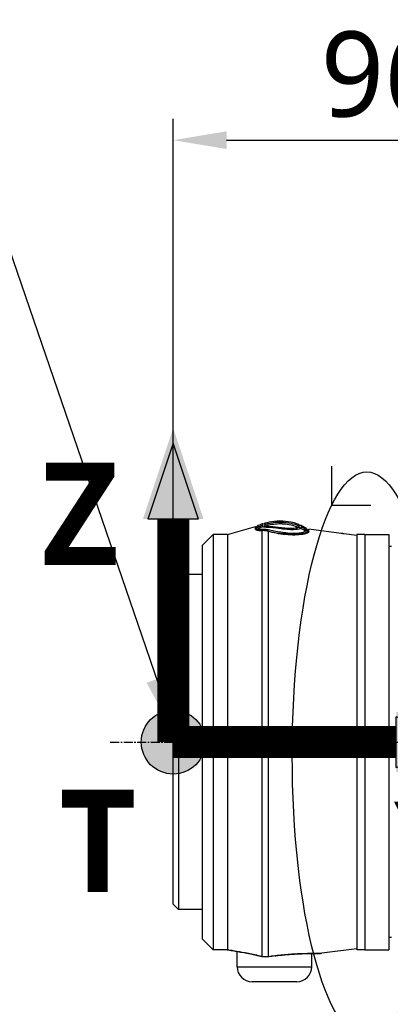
# Model space of a CAD drawing. Header units: millimetres. Extents: x 0 to 4378, y 0 to 2376.
# Tile 228 of 256: x 1409 to 1478, y 1650 to 1835. Entities that reach past the tile are written whole.
import ezdxf

# ---------------------------------------------------------------- set-up
doc = ezdxf.new("R2010")
doc.units = ezdxf.units.MM
doc.header["$LTSCALE"] = 0.2
doc.linetypes.add('CENTER2', pattern=[1.125, 0.75, -0.125, 0.125, -0.125])
for name, color, linetype in [('02_Center Line', 1, 'CENTER2'), ('07_Special Line2', 76, 'Continuous'), ('12_Before Rev.Num.', 5, 'Continuous'), ('13_After Rev.Num.', 6, 'Continuous')]:
    doc.layers.add(name, color=color, linetype=linetype)
doc.layers.add('14_Mark', color=7, linetype='Continuous', true_color=0xe03c31)
doc.styles.add('Rainbow-5.0 Style', font='malgunsl.ttf')
doc.dimstyles.new('Rainbow-5.0 Style', dxfattribs={"dimtxt": 4, "dimasz": 2.5, "dimexe": 1, "dimexo": 1, "dimgap": 1, "dimtad": 1, "dimdsep": 46, "dimtxsty": 'Rainbow-5.0 Style', "dimcen": 0, "dimclrd": 251, "dimclre": 251, "dimclrt": 7, "dimazin": 3, "dimtp": 0.1, "dimtm": 0.1, "dimtfac": 0.61, "dimtmove": 0, "dimatfit": 3, "dimfxl": 1, "dimlwd": -1, "dimlwe": -1, "dimarcsym": 1})

# ---------------------------------------------------------------- blocks, each defined once
blk = doc.blocks.new('*D123')
at = {"color": 251, "linetype": 'ByBlock', "transparency": 16777216}
for p, q in [((1437.65, 1733.63), (1437.65, 1816.22)), ((1534.35, 1744.32), (1534.35, 1816.22)), ((1447.65, 1812.22), (1524.35, 1812.22))]:
    blk.add_line(p, q, dxfattribs=at)
at = {"color": 251, "transparency": 16777216}
for points in [[(1447.65, 1813.88), (1447.65, 1810.55), (1437.65, 1812.22)], [(1524.35, 1813.88), (1524.35, 1810.55), (1534.35, 1812.22)]]:
    blk.add_solid(points, dxfattribs=at)
at = {"layer": 'Defpoints', "color": 0, "transparency": 16777216}
for p in [(1534.35, 1812.22), (1534.35, 1740.32), (1437.65, 1729.63)]:
    blk.add_point(p, dxfattribs=at)
at = {"color": 7, "transparency": 16777216, "insert": (1486, 1824.49), "char_height": 16, "attachment_point": 5, "style": 'Rainbow-5.0 Style'}
blk.add_mtext('96.7', dxfattribs=at)
blk = doc.blocks.new('A$C51789057')
for p, q in [((-197.24, 1135.9), (-191.98, 1137.4)), ((-201.9, 1133.9), (-199.9, 1135.9)), ((-199.9, 1135.9), (-199.9, 1057.9)), ((-197.24, 1135.9), (-199.9, 1135.9)), ((-191.98, 1137), (-191.98, 1137.18)), ((-191.98, 1136.96), (-191.98, 1136.96)), ((-191.93, 1136.88), (-191.93, 1136.83)), ((-189.57, 1136), (-189.57, 1136)), ((-187.01, 1136.07), (-187.01, 1135.96)), ((-182.09, 1136.26), (-182.09, 1136.24)), ((-181.94, 1136.38), (-181.94, 1136.87)), ((-181.94, 1136.38), (-181.94, 1136.87)), ((-175.9, 1136.1), (-181.94, 1136.87)), ((-172.9, 1135.71), (-175.4, 1136.03)), ((-172.9, 1135.9), (-172.9, 1057.9)), ((-171.4, 1135.9), (-172.9, 1135.9)), ((-171.4, 1135.9), (-171.4, 1057.9)), ((-171.4, 1135.9), (-171.4, 1057.9)), ((-171.4, 1135.9), (-166.9, 1135.9)), ((-166.9, 1135.9), (-166.9, 1057.9)), ((-201.9, 1059.9), (-201.9, 1133.9)), ((-189.57, 1134.54), (-189.57, 1134.54)), ((-189.57, 1134.14), (-189.57, 1134.14)), ((-166.4, 1133.61), (-166.9, 1133.62)), ((-189.57, 1131.14), (-189.57, 1131.14)), ((-189.57, 1131.14), (-189.57, 1131.14)), ((-189.57, 1130.04), (-189.57, 1130.04)), ((-207.4, 1127.38), (-206.4, 1128.38)), ((-206.4, 1128.38), (-206.4, 1065.43)), ((-201.9, 1128.38), (-206.4, 1128.38)), ((-189.57, 1129.84), (-189.57, 1129.84)), ((-207.4, 1066.43), (-207.4, 1127.38)), ((-189.57, 1108.11), (-189.57, 1108.11)), ((-189.57, 1095.79), (-189.57, 1095.79)), ((-189.57, 1087.77), (-189.57, 1087.77)), ((-189.57, 1070.28), (-189.57, 1070.28)), ((-207.4, 1066.43), (-206.4, 1065.43)), ((-201.9, 1065.43), (-206.4, 1065.43)), ((-201.9, 1059.9), (-199.9, 1057.9)), ((-166.4, 1060.19), (-166.9, 1060.18)), ((-197.24, 1057.9), (-199.9, 1057.9)), ((-172.9, 1058.08), (-179.51, 1057.24)), ((-171.4, 1057.9), (-172.9, 1057.9)), ((-171.4, 1057.9), (-166.9, 1057.9)), ((-195.4, 1057.58), (-195.4, 1057.58)), ((-195.4, 1054.7), (-195.4, 1057.57)), ((-188.27, 1056.75), (-188.27, 1056.76)), ((-181.4, 1054.7), (-181.4, 1057.18)), ((-195.4, 1054.7), (-181.4, 1054.7)), ((-184.2, 1051.9), (-192.6, 1051.9))]:
    blk.add_line(p, q)
for centre, start, end in [((-192.6, 1054.7), 180, 270), ((-184.2, 1054.7), 270, 0)]:
    blk.add_arc(centre, 2.8, start, end)
for centre, major_axis, ratio, start_param, end_param in [((-190.48, 1138.3), (-0.199, 0.356), 0.831407, 2.296035, 3.622073), ((-190.4, 1137.76), (0.103, -0.425), 0.704383, 5.763907, 7.08083), ((-185.29, 1138.25), (-4.86, -0.68), 0.118691, 0.094667, 0.17403), ((-183.5, 1137.96), (-0.344, -0.089), 0.999995, 0.248115, 1.570796), ((-183.49, 1137.49), (-0.225, -0.286), 0.974625, 5.861248, 7.187926), ((-184.85, 1126.08), (4.32, -11.32), 0.717714, 2.404672, 2.506604), ((-181.9, 1096.21), (-1.5, 41.41), 0.004407, 0.122192, 0.153006), ((-184.74, 1126.56), (-4.56, 11.08), 0.720786, 5.518786, 5.618693), ((-196.97, 1058.87), (-0.218, -0.976), 0.94947, 6.224959, 6.283191), ((-190.49, 1057.59), (-0.241, -0.97), 0.226232, 6.115727, 6.283184), ((-189.69, 1057.55), (0.153, -0.988), 0.141972, 6.109132, 6.283185)]:
    blk.add_ellipse(centre, major_axis=major_axis, ratio=ratio, start_param=start_param, end_param=end_param)
for points in [[(-191.98, 1137.4), (-191.98, 1137.4), (-191.98, 1137.26), (-191.98, 1136.96)], [(-191.93, 1136.92), (-191.93, 1137.1), (-191.83, 1137.3), (-191.7, 1137.42)], [(-191.7, 1137.42), (-191.62, 1137.48), (-191.55, 1137.55), (-191.47, 1137.62)], [(-191.47, 1137.31), (-191.18, 1137.43), (-190.88, 1137.53), (-190.58, 1137.63)], [(-183.81, 1137.79), (-183.81, 1137.79), (-183.81, 1137.69), (-183.81, 1137.49)], [(-183.41, 1137.62), (-183.1, 1137.48), (-182.8, 1137.32), (-182.51, 1137.15)], [(-191.93, 1136.88), (-191.93, 1136.91), (-191.93, 1136.92), (-191.93, 1136.92)], [(-190.47, 1137.36), (-190.78, 1137.26), (-191.09, 1137.15), (-191.39, 1137.03)], [(-190.65, 1136.65), (-190.65, 1136.66), (-190.64, 1136.67), (-190.64, 1136.68)], [(-190.64, 1136.68), (-190.58, 1136.75), (-190.53, 1136.81), (-190.47, 1136.88)], [(-182.59, 1136.54), (-182.54, 1136.58), (-182.53, 1136.62), (-182.52, 1136.65)], [(-182.52, 1136.65), (-182.5, 1136.72), (-182.5, 1136.78), (-182.51, 1136.84)], [(-182.51, 1137.15), (-182.44, 1137.07), (-182.37, 1136.99), (-182.3, 1136.91)], [(-182.3, 1136.91), (-182.17, 1136.78), (-182.09, 1136.55), (-182.09, 1136.37)], [(-197.18, 1057.89), (-197.19, 1057.9), (-197.21, 1057.9), (-197.24, 1057.9)], [(-189.57, 1056.58), (-189.97, 1056.52), (-190.38, 1056.54), (-190.77, 1056.64)], [(-188.27, 1056.76), (-188.71, 1056.7), (-189.14, 1056.64), (-189.57, 1056.58)], [(-188.27, 1056.75), (-188.7, 1056.69), (-189.12, 1056.63), (-189.54, 1056.57)], [(-188.27, 1056.76), (-188.06, 1056.79), (-187.82, 1056.82), (-187.56, 1056.85)], [(-179.52, 1057.24), (-179.51, 1057.24), (-179.51, 1057.24), (-179.5, 1057.24)]]:
    blk.add_open_spline(points, degree=3)
for points, knots in [([(-190.64, 1136.68), (-190.89, 1136.68), (-191.1, 1136.69), (-191.26, 1136.72), (-191.43, 1136.74), (-191.55, 1136.78), (-191.62, 1136.83), (-191.75, 1136.93), (-191.69, 1137.06), (-191.69, 1137.15), (-191.7, 1137.24), (-191.7, 1137.31), (-191.7, 1137.35), (-191.7, 1137.35), (-191.7, 1137.35), (-191.7, 1137.35), (-191.7, 1137.4), (-191.7, 1137.42), (-191.7, 1137.42), (-191.7, 1137.42), (-191.7, 1137.42), (-191.7, 1137.42)], [-37.038773, -37.038773, -37.038773, -37.038773, -35.852961, -35.852961, -35.852961, -34.66644, -34.66644, -34.66644, -32.296832, -32.296832, -32.296832, -29.935323, -29.935323, -29.935323, -29.920458, -29.920458, -29.920458, -27.574383, -27.574383, -27.574383, -27.547428, -27.547428, -27.547428, -27.547428]), ([(-191.47, 1137.62), (-191.37, 1137.66), (-191.27, 1137.69), (-191.17, 1137.73), (-191.03, 1137.78), (-190.89, 1137.83), (-190.76, 1137.87), (-190.7, 1137.9), (-190.63, 1137.92), (-190.57, 1137.94)], [-1.0896743, -1.0896743, -1.0896743, -1.0896743, -0.7634499, -0.7634499, -0.7634499, -0.3184296, -0.3184296, -0.3184296, -0.1133023, -0.1133023, -0.1133023, -0.1133023]), ([(-191.47, 1137.31), (-191.46, 1137.41), (-191.47, 1137.49), (-191.47, 1137.59), (-191.47, 1137.62), (-191.47, 1137.62)], [35.720722, 35.720722, 35.720722, 35.720722, 38.259702, 38.259702, 40.798705, 40.798705, 40.798705, 40.798705]), ([(-190.58, 1137.63), (-190.58, 1137.68), (-190.57, 1137.73), (-190.57, 1137.81), (-190.57, 1137.84), (-190.57, 1137.91), (-190.57, 1137.94), (-190.57, 1137.94)], [-0.4984902, -0.4984902, -0.4984902, -0.4984902, -0.3746356, -0.3746356, -0.2508217, -0.2508217, -0.0000001, -0.0000001, -0.0000001, -0.0000001]), ([(-190.47, 1137.36), (-190.49, 1137.37), (-190.51, 1137.39), (-190.52, 1137.41), (-190.54, 1137.42), (-190.55, 1137.44), (-190.55, 1137.45), (-190.56, 1137.47), (-190.56, 1137.48), (-190.57, 1137.5), (-190.57, 1137.51), (-190.57, 1137.53), (-190.57, 1137.54), (-190.57, 1137.56), (-190.58, 1137.57), (-190.58, 1137.59), (-190.58, 1137.59), (-190.58, 1137.59), (-190.58, 1137.6), (-190.58, 1137.61), (-190.58, 1137.62), (-190.58, 1137.63)], [-6.865662, -6.865662, -6.865662, -6.865662, -6.53091, -6.53091, -6.53091, -6.199058, -6.199058, -6.199058, -5.869205, -5.869205, -5.869205, -5.540502, -5.540502, -5.540502, -5.212131, -5.212131, -5.212131, -5.149247, -5.149247, -5.149247, -4.883582, -4.883582, -4.883582, -4.883582]), ([(-190.12, 1137.52), (-190.19, 1137.6), (-190.17, 1137.68), (-190.17, 1137.75), (-190.17, 1137.75), (-190.17, 1137.75)], [-6.865662, -6.865662, -6.865662, -6.865662, -5.149247, -5.149247, -5.09617, -5.09617, -5.09617, -5.09617]), ([(-190.17, 1138.06), (-189.59, 1138.22), (-189.02, 1138.34), (-188.46, 1138.4), (-187, 1138.58), (-185.6, 1138.43), (-184.27, 1137.97), (-184.11, 1137.91), (-183.96, 1137.86), (-183.81, 1137.79)], [0.073579, 0.073579, 0.073579, 0.073579, 1.773456, 1.773456, 1.773456, 6.187837, 6.187837, 6.187837, 6.697304, 6.697304, 6.697304, 6.697304]), ([(-183.81, 1137.49), (-184.29, 1137.69), (-184.78, 1137.84), (-185.28, 1137.95), (-185.85, 1138.08), (-186.43, 1138.16), (-187.02, 1138.17), (-187.84, 1138.19), (-188.67, 1138.11), (-189.53, 1137.92), (-189.74, 1137.87), (-189.96, 1137.81), (-190.17, 1137.75)], [1.942734, 1.942734, 1.942734, 1.942734, 3.510907, 3.510907, 3.510907, 5.294969, 5.294969, 5.294969, 7.771433, 7.771433, 7.771433, 8.384461, 8.384461, 8.384461, 8.384461]), ([(-190.17, 1137.75), (-190.17, 1137.82), (-190.17, 1137.88), (-190.17, 1137.92), (-190.17, 1138.01), (-190.17, 1138.06), (-190.17, 1138.06)], [-5.096168, -5.096168, -5.096168, -5.096168, -3.432831, -3.432831, -3.432831, 0, 0, 0, 0]), ([(-183.92, 1137.21), (-184.09, 1137.28), (-184.26, 1137.34), (-184.43, 1137.4), (-185.23, 1137.67), (-186.08, 1137.83), (-186.92, 1137.86), (-186.94, 1137.86), (-186.95, 1137.87), (-186.96, 1137.87), (-187.8, 1137.9), (-188.63, 1137.81), (-189.45, 1137.63), (-189.65, 1137.59), (-189.86, 1137.53), (-190.06, 1137.48)], [1.992945, 1.992945, 1.992945, 1.992945, 2.541442, 2.541442, 2.541442, 5.082989, 5.082989, 5.082989, 5.1247, 5.1247, 5.1247, 7.624618, 7.624618, 7.624618, 8.25646, 8.25646, 8.25646, 8.25646]), ([(-186.17, 1137.05), (-186.36, 1137.06), (-186.55, 1137.08), (-187.15, 1137.15), (-187.56, 1137.2), (-187.94, 1137.24), (-188.3, 1137.28), (-188.63, 1137.31), (-189.16, 1137.34), (-189.38, 1137.35), (-189.56, 1137.37), (-189.79, 1137.4), (-189.96, 1137.43), (-190.06, 1137.48)], [-12.546701, -12.546701, -12.546701, -12.546701, -11.915365, -11.915365, -10.602154, -10.602154, -10.602154, -9.390513, -9.390513, -8.401614, -8.401614, -8.401614, -7.169122, -7.169122, -7.169122, -7.169122]), ([(-183.81, 1137.49), (-183.81, 1137.46), (-183.81, 1137.43), (-183.81, 1137.38), (-183.81, 1137.34), (-183.81, 1137.31)], [0, 0, 0, 0, 0.0616854, 0.0616854, 0.1115163, 0.1115163, 0.1115163, 0.1115163]), ([(-183.41, 1137.62), (-183.41, 1137.62), (-183.41, 1137.59), (-183.41, 1137.53), (-183.41, 1137.51), (-183.41, 1137.49), (-183.41, 1137.47), (-183.41, 1137.42), (-183.41, 1137.37), (-183.41, 1137.31)], [-0.5013435, -0.5013435, -0.5013435, -0.5013435, -0.2507469, -0.2507469, -0.1880948, -0.1880948, -0.1410476, -0.1410476, -0.0000391, -0.0000391, -0.0000391, -0.0000391]), ([(-197.24, 1135.9), (-197.24, 1135.9), (-197.24, 1135.9), (-197.24, 1135.89), (-197.24, 1135.88), (-197.24, 1135.86), (-197.24, 1135.85), (-197.24, 1135.77), (-197.23, 1135.63), (-197.21, 1134.73), (-197.25, 1133.32), (-197.22, 1130.53), (-197.21, 1129.73), (-197.21, 1128.3), (-197.21, 1127.71), (-197.23, 1125.33), (-197.25, 1123.34), (-197.22, 1119.6), (-197.21, 1117.97), (-197.22, 1114.54), (-197.23, 1112.77), (-197.24, 1109.25), (-197.24, 1107.53), (-197.24, 1104.57), (-197.24, 1103.35), (-197.24, 1100.89), (-197.24, 1099.65), (-197.24, 1097.79), (-197.24, 1097.18), (-197.24, 1092.91), (-197.22, 1089.28), (-197.23, 1084.05), (-197.24, 1082.36), (-197.24, 1079.55), (-197.23, 1078.39), (-197.2, 1073.98), (-197.24, 1071.01), (-197.24, 1067.64), (-197.23, 1066.9), (-197.2, 1063.54), (-197.24, 1061.46), (-197.24, 1059.7), (-197.24, 1059.4), (-197.24, 1058.75), (-197.24, 1058.45), (-197.24, 1058.15), (-197.24, 1058.07), (-197.24, 1057.96), (-197.24, 1057.92), (-197.24, 1057.91)], [-12.167971, -12.167971, -12.167971, -12.167971, -12.124815, -12.124815, -12.007373, -12.007373, -11.964756, -11.964756, -11.555527, -11.555527, -10.242526, -10.242526, -9.787003, -9.787003, -9.494757, -9.494757, -8.658648, -8.658648, -8.069674, -8.069674, -7.481399, -7.481399, -6.943069, -6.943069, -6.570845, -6.570845, -6.198458, -6.198458, -6.015314, -6.015314, -4.920692, -4.920692, -4.383337, -4.383337, -3.995401, -3.995401, -2.858372, -2.858372, -2.517426, -2.517426, -1.221295, -1.221295, -0.905097, -0.905097, -0.443398, -0.443398, -0.219873, -0.219873, -0.000072, -0.000072, -0.000072, -0.000072]), ([(-191.98, 1136.96), (-191.98, 1136.93), (-191.98, 1136.91), (-191.96, 1136.86), (-191.95, 1136.84), (-191.88, 1136.78), (-191.8, 1136.75), (-191.5, 1136.67), (-191.18, 1136.64), (-190.77, 1136.65)], [-0.3780935, -0.3780935, -0.3780935, -0.3780935, -0.3289343, -0.3289343, -0.2821356, -0.2821356, -0.188521, -0.188521, -0.0003025, -0.0003025, -0.0003025, -0.0003025]), ([(-191.93, 1136.83), (-191.95, 1136.85), (-191.96, 1136.87), (-191.98, 1136.9), (-191.98, 1136.92), (-191.98, 1136.93)], [-0.11536978, -0.11536978, -0.11536978, -0.11536978, -0.06051252, -0.06051252, -0.02296166, -0.02296166, -0.02296166, -0.02296166]), ([(-191.93, 1136.92), (-191.93, 1136.92), (-191.93, 1136.92), (-191.93, 1136.9), (-191.93, 1136.84), (-191.93, 1136.82)], [-137.742306, -137.742306, -137.742306, -137.742306, -137.735239, -135.362241, -134.896788, -134.896788, -134.896788, -134.896788]), ([(-191.39, 1137.03), (-191.4, 1137.03), (-191.4, 1137.04), (-191.4, 1137.04), (-191.45, 1137.09), (-191.46, 1137.13), (-191.47, 1137.17), (-191.48, 1137.22), (-191.47, 1137.27), (-191.47, 1137.31)], [33.655801, 33.655801, 33.655801, 33.655801, 33.760753, 33.760753, 33.760753, 34.688313, 34.688313, 34.688313, 35.7207, 35.7207, 35.7207, 35.7207]), ([(-191.39, 1137.03), (-191.33, 1136.98), (-191.22, 1136.95), (-191.08, 1136.93), (-191.07, 1136.92), (-191.07, 1136.92), (-191.06, 1136.92), (-190.9, 1136.9), (-190.71, 1136.88), (-190.47, 1136.88)], [-33.655783, -33.655783, -33.655783, -33.655783, -32.588177, -32.588177, -32.588177, -32.535769, -32.535769, -32.535769, -31.415738, -31.415738, -31.415738, -31.415738]), ([(-189.57, 1136.49), (-189.62, 1136.51), (-189.67, 1136.52), (-189.79, 1136.55), (-189.84, 1136.56), (-190, 1136.59), (-190.1, 1136.61), (-190.49, 1136.66), (-190.69, 1136.65), (-190.77, 1136.65)], [0.0000195, 0.0000195, 0.0000195, 0.0000195, 0.0187409, 0.0187409, 0.0363222, 0.0363222, 0.0713463, 0.0713463, 0.1704652, 0.1704652, 0.1704652, 0.1704652]), ([(-190.77, 1136.65), (-190.77, 1135.61), (-190.77, 1133.85), (-190.77, 1131.46), (-190.77, 1130.21), (-190.77, 1128.76), (-190.77, 1127.18), (-190.77, 1125.59), (-190.77, 1123.87), (-190.77, 1122.02), (-190.77, 1120.17), (-190.77, 1118.16), (-190.77, 1116.08), (-190.77, 1113.99), (-190.77, 1111.83), (-190.77, 1109.6), (-190.77, 1107.36), (-190.77, 1105.03), (-190.77, 1102.7), (-190.77, 1100.36), (-190.77, 1098.01), (-190.77, 1095.66), (-190.77, 1090.94), (-190.77, 1086.2), (-190.77, 1081.81), (-190.77, 1079.61), (-190.77, 1077.51), (-190.77, 1075.51), (-190.77, 1073.51), (-190.77, 1071.59), (-190.77, 1069.82), (-190.77, 1068.05), (-190.77, 1066.44), (-190.77, 1064.97), (-190.77, 1063.51), (-190.77, 1062.18), (-190.77, 1061.05), (-190.77, 1058.89), (-190.77, 1057.41), (-190.77, 1056.64)], [0, 0, 0, 0, 0.1205223, 0.1205223, 0.1205223, 0.1837668, 0.1837668, 0.1837668, 0.2470112, 0.2470112, 0.2470112, 0.3102557, 0.3102557, 0.3102557, 0.3735002, 0.3735002, 0.3735002, 0.4367446, 0.4367446, 0.4367446, 0.4999891, 0.4999891, 0.4999891, 0.6264781, 0.6264781, 0.6264781, 0.6897225, 0.6897225, 0.6897225, 0.752967, 0.752967, 0.752967, 0.8162115, 0.8162115, 0.8162115, 0.879456, 0.879456, 0.879456, 1, 1, 1, 1]), ([(-190.64, 1136.68), (-190.19, 1136.71), (-189.63, 1136.59), (-189.01, 1136.42), (-189.01, 1136.42), (-189, 1136.42), (-189, 1136.42), (-188.69, 1136.34), (-188.36, 1136.27), (-188.03, 1136.21), (-187.7, 1136.16), (-187.36, 1136.11), (-187.01, 1136.07)], [37.039421, 37.039421, 37.039421, 37.039421, 39.181422, 39.181422, 39.181422, 39.2015, 39.2015, 39.2015, 40.272392, 40.272392, 40.272392, 41.323422, 41.323422, 41.323422, 41.323422]), ([(-183.5, 1137.03), (-183.65, 1136.94), (-183.94, 1136.86), (-184.36, 1136.81), (-184.95, 1136.74), (-185.75, 1136.79), (-186.61, 1136.89), (-186.96, 1136.94), (-187.32, 1136.98), (-187.66, 1137.03), (-188.15, 1137.09), (-188.62, 1137.15), (-189.03, 1137.18), (-189.72, 1137.23), (-190.28, 1137.23), (-190.47, 1137.36)], [-16.234798, -16.234798, -16.234798, -16.234798, -14.441202, -14.441202, -14.441202, -11.916208, -11.916208, -11.916208, -10.870941, -10.870941, -10.870941, -9.390513, -9.390513, -9.390513, -6.865662, -6.865662, -6.865662, -6.865662]), ([(-190.47, 1136.88), (-190.2, 1136.89), (-189.89, 1136.87), (-189.2, 1136.75), (-188.83, 1136.64), (-188.04, 1136.49), (-187.63, 1136.43), (-186.78, 1136.33), (-186.35, 1136.26), (-185.1, 1136.13), (-184.33, 1136.14), (-183.14, 1136.28), (-182.73, 1136.41), (-182.59, 1136.54)], [-31.415738, -31.415738, -31.415738, -31.415738, -30.087278, -30.087278, -28.758819, -28.758819, -27.43036, -27.43036, -26.101901, -26.101901, -23.444982, -23.444982, -20.788081, -20.788081, -20.788081, -20.788081]), ([(-181.94, 1136.38), (-181.95, 1136.29), (-182.05, 1136.21), (-182.45, 1136.05), (-182.73, 1135.97), (-183.5, 1135.85), (-183.99, 1135.81), (-185.11, 1135.79), (-185.72, 1135.82), (-186.91, 1135.93), (-187.48, 1136.02), (-188.57, 1136.23), (-189.09, 1136.35), (-189.57, 1136.49)], [0, 0, 0, 0, 0.170338, 0.170338, 0.339954, 0.339954, 0.529798, 0.529798, 0.719657, 0.719657, 0.888889, 0.888889, 1.059151, 1.059151, 1.059151, 1.059151]), ([(-189.57, 1136.49), (-189.57, 1135.43), (-189.57, 1133.75), (-189.57, 1131.54), (-189.57, 1130.28), (-189.57, 1128.84), (-189.57, 1127.25), (-189.57, 1125.66), (-189.57, 1123.93), (-189.57, 1122.08), (-189.57, 1120.22), (-189.57, 1118.21), (-189.57, 1116.12), (-189.57, 1114.03), (-189.57, 1111.87), (-189.57, 1109.63), (-189.57, 1107.39), (-189.57, 1105.05), (-189.57, 1102.71), (-189.57, 1100.37), (-189.57, 1098.02), (-189.57, 1095.65), (-189.57, 1090.93), (-189.57, 1086.18), (-189.57, 1081.77), (-189.57, 1079.57), (-189.57, 1077.47), (-189.57, 1075.46), (-189.57, 1073.46), (-189.57, 1071.53), (-189.57, 1069.76), (-189.57, 1067.99), (-189.57, 1066.37), (-189.57, 1064.9), (-189.57, 1063.43), (-189.57, 1062.1), (-189.57, 1060.97), (-189.57, 1058.83), (-189.57, 1057.35), (-189.57, 1056.58)], [-1, -1, -1, -1, -0.88741, -0.88741, -0.88741, -0.823499, -0.823499, -0.823499, -0.759589, -0.759589, -0.759589, -0.695678, -0.695678, -0.695678, -0.631767, -0.631767, -0.631767, -0.567856, -0.567856, -0.567856, -0.503945, -0.503945, -0.503945, -0.376123, -0.376123, -0.376123, -0.312212, -0.312212, -0.312212, -0.248301, -0.248301, -0.248301, -0.184391, -0.184391, -0.184391, -0.12048, -0.12048, -0.12048, 0, 0, 0, 0]), ([(-182.3, 1136.91), (-182.3, 1136.92), (-182.29, 1136.87), (-182.31, 1136.68), (-182.25, 1136.52), (-182.47, 1136.17), (-183.06, 1136), (-184.76, 1135.86), (-185.89, 1135.9), (-187.01, 1136.07)], [0, 0, 0, 0, 3.441683, 3.441683, 6.883366, 6.883366, 10.325049, 10.325049, 13.766731, 13.766731, 13.766731, 13.766731]), ([(-183.92, 1137.21), (-184.05, 1137.14), (-184.32, 1137.07), (-185.1, 1136.99), (-185.61, 1137), (-186.17, 1137.05)], [-16.152793, -16.152793, -16.152793, -16.152793, -14.440216, -14.440216, -12.546701, -12.546701, -12.546701, -12.546701]), ([(-183.81, 1137.31), (-183.81, 1137.31), (-183.81, 1137.31), (-183.81, 1137.3), (-183.82, 1137.29), (-183.83, 1137.27), (-183.85, 1137.26), (-183.87, 1137.24), (-183.89, 1137.23), (-183.92, 1137.21)], [-16.9650672, -16.9650672, -16.9650672, -16.9650672, -16.8814942, -16.8814942, -16.8814942, -16.518726, -16.518726, -16.518726, -16.1528025, -16.1528025, -16.1528025, -16.1528025]), ([(-183.41, 1137.14), (-183.41, 1137.13), (-183.41, 1137.13), (-183.41, 1137.13), (-183.42, 1137.11), (-183.43, 1137.09), (-183.44, 1137.08), (-183.46, 1137.06), (-183.48, 1137.05), (-183.5, 1137.03)], [-16.9650672, -16.9650672, -16.9650672, -16.9650672, -16.8938577, -16.8938577, -16.8938577, -16.565263, -16.565263, -16.565263, -16.2347997, -16.2347997, -16.2347997, -16.2347997]), ([(-182.51, 1136.84), (-182.51, 1136.9), (-182.52, 1136.96), (-182.51, 1137.01), (-182.51, 1137.05), (-182.51, 1137.09), (-182.51, 1137.11), (-182.51, 1137.13), (-182.51, 1137.15), (-182.51, 1137.15), (-182.51, 1137.15), (-182.51, 1137.15), (-182.51, 1137.15)], [-18.712231, -18.712231, -18.712231, -18.712231, -16.997643, -16.997643, -16.997643, -15.300899, -15.300899, -15.300899, -13.604104, -13.604104, -13.604104, -13.589461, -13.589461, -13.589461, -13.589461]), ([(-182.09, 1136.21), (-182.09, 1136.21), (-182.09, 1136.22), (-182.08, 1136.27), (-182.08, 1136.31), (-182.09, 1136.33), (-182.09, 1136.33), (-182.09, 1136.37), (-182.09, 1136.37), (-182.09, 1136.37), (-182.09, 1136.37)], [-113.902155, -113.902155, -113.902155, -113.902155, -113.638059, -113.638059, -112.182288, -112.182288, -112.182288, -111.916864, -110.197458, -110.190469, -110.190469, -110.190469, -110.190469]), ([(-175.4, 1136.03), (-175.46, 1136.04), (-175.53, 1136.05), (-175.65, 1136.07), (-175.71, 1136.07), (-175.8, 1136.08), (-175.84, 1136.09), (-175.89, 1136.1), (-175.9, 1136.1), (-175.9, 1136.1)], [0.15115122, 0.15115122, 0.15115122, 0.15115122, 0.1700527, 0.1700527, 0.18903618, 0.18903618, 0.20792837, 0.20792837, 0.22682057, 0.22682057, 0.22682057, 0.22682057]), ([(-197.24, 1057.9), (-197.24, 1057.9), (-197.24, 1057.9), (-197.24, 1057.9), (-197.24, 1057.91), (-197.24, 1057.91)], [0, 0, 0, 0, 0.03889852, 0.03889852, 0.07654179, 0.07654179, 0.07654179, 0.07654179]), ([(-197.24, 1057.91), (-197.02, 1057.86), (-196.7, 1057.8), (-196.25, 1057.73), (-195.6, 1057.62), (-195.02, 1057.52), (-194.77, 1057.47), (-194.77, 1057.47), (-194.76, 1057.47), (-194.75, 1057.47), (-194.48, 1057.42), (-193.92, 1057.33), (-192.91, 1057.12), (-192.2, 1056.98), (-191.47, 1056.81), (-190.77, 1056.64)], [-1, -1, -1, -1, -0.75, -0.75, -0.75, -0.5, -0.5, -0.5, -0.494157, -0.494157, -0.494157, -0.25, -0.25, -0.25, 0, 0, 0, 0]), ([(-190.74, 1056.62), (-191.63, 1056.84), (-192.5, 1057.03), (-194.1, 1057.35), (-194.85, 1057.48), (-196.08, 1057.69), (-196.59, 1057.77), (-197.04, 1057.86), (-197.12, 1057.88), (-197.18, 1057.89)], [0, 0, 0, 0, 0.2824168, 0.2824168, 0.5741858, 0.5741858, 0.8654998, 0.8654998, 0.9233837, 0.9233837, 0.9233837, 0.9233837]), ([(-189.54, 1056.57), (-189.87, 1056.51), (-190.22, 1056.52), (-190.61, 1056.59), (-190.67, 1056.6), (-190.74, 1056.62)], [0, 0, 0, 0, 0.1018337, 0.1018337, 0.121084, 0.121084, 0.121084, 0.121084]), ([(-179.62, 1057.23), (-179.84, 1057.21), (-180.11, 1057.2), (-180.76, 1057.19), (-181.17, 1057.18), (-182.33, 1057.17), (-183.18, 1057.15), (-184.97, 1057.07), (-185.91, 1057), (-187.33, 1056.86), (-187.8, 1056.81), (-188.27, 1056.75)], [0.032054, 0.032054, 0.032054, 0.032054, 0.234464, 0.234464, 0.44458, 0.44458, 0.764301, 0.764301, 1.055307, 1.055307, 1.197411, 1.197411, 1.197411, 1.197411]), ([(-187.56, 1056.85), (-187.31, 1056.88), (-187.04, 1056.9), (-186.75, 1056.93), (-186.51, 1056.96), (-186.31, 1056.98), (-186.13, 1056.99)], [-0.97274889, -0.97274889, -0.97274889, -0.97274889, -0.94642857, -0.94642857, -0.94642857, -0.93096925, -0.93096925, -0.93096925, -0.93096925]), ([(-186.13, 1056.99), (-185.68, 1057.03), (-185.4, 1057.05), (-185.27, 1057.06), (-185.12, 1057.07), (-184.98, 1057.08), (-184.84, 1057.08), (-184.5, 1057.1), (-184.18, 1057.12), (-183.88, 1057.13), (-183.44, 1057.15), (-183.02, 1057.17), (-182.62, 1057.17), (-182.39, 1057.18), (-182.15, 1057.18), (-181.91, 1057.19), (-181.48, 1057.19), (-181.03, 1057.19), (-180.63, 1057.2), (-180.28, 1057.2), (-180.08, 1057.21), (-179.97, 1057.21), (-179.96, 1057.21), (-179.96, 1057.21), (-179.95, 1057.21), (-179.84, 1057.22), (-179.67, 1057.22), (-179.52, 1057.24)], [-0.9309693, -0.9309693, -0.9309693, -0.9309693, -0.8928571, -0.8928571, -0.8928571, -0.8773372, -0.8773372, -0.8773372, -0.8392857, -0.8392857, -0.8392857, -0.7857143, -0.7857143, -0.7857143, -0.7478541, -0.7478541, -0.7478541, -0.6785714, -0.6785714, -0.6785714, -0.6271781, -0.6271781, -0.6271781, -0.625, -0.625, -0.625, -0.5735017, -0.5735017, -0.5735017, -0.5735017])]:
    blk.add_open_spline(points, degree=3, knots=knots)
at = {"layer": '02_Center Line', "ltscale": 11.288275}
blk.add_line((-219.24, 1096.9), (-38.1, 1096.9), dxfattribs=at)
blk = doc.blocks.new('A$C19ebd0c3_1234')
for q in [(46.93, -0.78), (54.3, 6.59)]:
    blk.add_line((46.93, 6.59), q)
blk.add_ellipse((0, 0), major_axis=(53.19, 0), ratio=0.263273)
blk = doc.blocks.new('A$C46360d6a')
at = {"layer": '07_Special Line2'}
blk.add_hatch(color=256, dxfattribs=at).paths.add_polyline_path([(49.16, 0), (34.9, 4.75), (34.9, -4.75)])
at = {"layer": '12_Before Rev.Num.'}
blk.add_hatch(color=256, dxfattribs=at).paths.add_polyline_path([(0, 49.16), (-4.75, 34.9), (4.75, 34.9)])
at = {"layer": '14_Mark'}
h = blk.add_hatch(color=256, dxfattribs=at)
h.dxf.hatch_style = 1
h.paths.add_polyline_path([(5, 0, 1), (-5, 0, 1)])
at = {"layer": '07_Special Line2'}
for p, q in [((34.9, -3.96), (34.9, 3.96)), ((46.78, 0), (34.9, 3.96)), ((34.9, -3.96), (46.78, 0))]:
    blk.add_line(p, q, dxfattribs=at)
at = {"layer": '07_Special Line2', "const_width": 5}
blk.add_lwpolyline([(34.9, 0), (0, 0)], dxfattribs=at)
at = {"layer": '12_Before Rev.Num.'}
for p, q in [((0, 46.78), (-3.96, 34.9)), ((3.96, 34.9), (0, 46.78)), ((3.96, 34.9), (-3.96, 34.9))]:
    blk.add_line(p, q, dxfattribs=at)
at = {"layer": '12_Before Rev.Num.', "const_width": 5}
blk.add_lwpolyline([(0, 34.9), (0, 0)], dxfattribs=at)
at = {"layer": '14_Mark'}
blk.add_circle((0, 0), 5, dxfattribs=at)
at = {"layer": '07_Special Line2', "insert": (34.53, -17.31), "char_height": 16, "attachment_point": 4, "style": 'Rainbow-5.0 Style'}
blk.add_mtext('{\\fMalgun Gothic Semilight|b1|i0|c129|p50;Y}', dxfattribs=at)
at = {"layer": '12_Before Rev.Num.', "insert": (-20.59, 35.73), "char_height": 16, "attachment_point": 4, "style": 'Rainbow-5.0 Style'}
blk.add_mtext('{\\fMalgun Gothic Semilight|b1|i0|c129|p50;Z}', dxfattribs=at)
at = {"layer": '14_Mark', "insert": (-17.84, -15.46), "char_height": 16, "attachment_point": 4, "style": 'Rainbow-5.0 Style'}
blk.add_mtext('{\\fMalgun Gothic Semilight|b1|i0|c129|p50;T}', dxfattribs=at)

msp = doc.modelspace()

# ---------------------------------------------------------------- block references
at = {"xscale": 1.2, "yscale": 1.2, "zscale": 1.2}
msp.add_blockref('A$C46360d6a', (1437.646, 1699.157), dxfattribs=at)
msp.add_blockref('A$C51789057', (1645.046, 602.257))
at = {"layer": '13_After Rev.Num.', "rotation": 90}
msp.add_blockref('A$C19ebd0c3_1234', (1473.993, 1696.711), dxfattribs=at)

# ---------------------------------------------------------------- dimensions: what is measured, and where the dimension line sits
dim = msp.add_linear_dim(base=(1534.346, 1812.218), p1=(1437.646, 1729.632), p2=(1534.346, 1740.324), dimstyle='Rainbow-5.0 Style', override={"dimscale": 4, "dimtol": 0, "dimlim": 0, "dimtp": 0.1, "dimtm": 0.1, "dimtfac": 0.61, "dimtdec": 2, "dimtolj": 0, "dimtzin": 8})
dim.commit()
dim.dimension.update_dxf_attribs({"geometry": '*D123', "text_midpoint": (1485.996, 1824.49)})

# ---------------------------------------------------------------- leaders
at = {"annotation_type": 0, "has_hookline": 1, "hookline_direction": 1, "text_width": 175.75}
msp.add_leader([(1438.646, 1699.157), (1398.725, 1815.538), (1386.225, 1815.538)], dimstyle='Rainbow-5.0 Style', override={"dimscale": 5, "dimgap": 1, "dimtad": 1}, dxfattribs=at)

doc.saveas('drawing.dxf')
